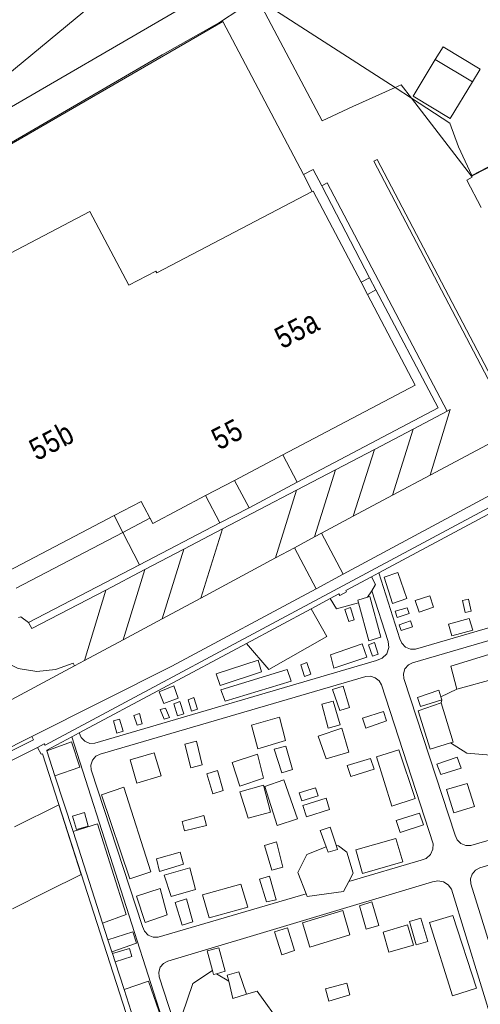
# Model space of a CAD drawing. Header units: metres. Extents: x 196790 to 198335, y 354523 to 356036.
# Tile 67 of 108: x 197775 to 197814, y 354877 to 354958. Entities that reach past the tile are written whole.
import ezdxf

# ---------------------------------------------------------------- set-up
doc = ezdxf.new("R2010")
doc.units = ezdxf.units.M
doc.linetypes.add('DGN Style 2', pattern=[186.027128, 111.616277, -74.410851])
doc.linetypes.add('DGN Style 3', pattern=[260.437979, 186.027128, -74.410851])
for name, color, linetype, lineweight in [('afdak', 252, 'DGN Style 2', 18), ('bij- of bedrijfsgebouw', 252, 'Continuous', 18), ('functiescheiding', 252, 'Continuous', 18), ('hoofdgebouw', 252, 'Continuous', 18), ('huisnummer BAG', 252, 'Continuous', 18), ('kant asfaltverharding', 252, 'Continuous', 18), ('kant klinkerverharding', 252, 'Continuous', 18), ('kant muur (extern)', 252, 'Continuous', 18), ('kant onverhard', 252, 'Continuous', 18), ('kant tegelverharding', 252, 'Continuous', 18), ('molgoot', 252, 'DGN Style 3', 18), ('overige afscheidingen', 252, 'Continuous', 18), ('raster', 252, 'Continuous', 18), ('tuinhuis', 252, 'DGN Style 2', 18), ('vlakafsluiter grijs', 252, 'DGN Style 2', 18), ('vlakafsluiter groen', 252, 'DGN Style 2', 18)]:
    doc.layers.add(name, color=color, linetype=linetype, lineweight=lineweight)
doc.styles.add('Style-Courier New', font='cour.ttf')

msp = doc.modelspace()

# ---------------------------------------------------------------- linework, layer by layer
at = {"layer": 'afdak'}
for p, q in [((197783.894, 354915.859), (197786.146, 354917.042)), ((197775.052, 354911.216), (197783.894, 354915.859))]:
    msp.add_line(p, q, dxfattribs=at)
at = {"layer": 'afdak', "flags": 128}
msp.add_lwpolyline([(197812.911, 354953.258), (197813.559, 354954.324), (197810.477, 354956.185), (197809.831, 354955.115)], dxfattribs=at)
at = {"layer": 'bij- of bedrijfsgebouw'}
msp.add_line((197777.597, 354886.035), (197774.754, 354884.612), dxfattribs=at)
at = {"layer": 'bij- of bedrijfsgebouw', "flags": 128}
msp.add_lwpolyline([(197774.911, 354891.4), (197778.591, 354893.242), (197780.444, 354887.46), (197777.597, 354886.035)], dxfattribs=at)
at = {"layer": 'functiescheiding'}
for p, q in [((197806.285, 354918.935), (197808.006, 354924.44)), ((197804.782, 354922.751), (197803.029, 354917.199)), ((197799.811, 354915.477), (197801.548, 354921.057)), ((197798.322, 354919.368), (197796.573, 354913.732)), ((197790.383, 354910.408), (197792.174, 354916.148)), ((197788.958, 354914.464), (197787.156, 354908.675)), ((197783.94, 354906.949), (197785.732, 354912.774)), ((197780.72, 354905.22), (197782.478, 354911.07))]:
    msp.add_line(p, q, dxfattribs=at)
at = {"layer": 'functiescheiding', "flags": 128}
msp.add_lwpolyline([(197810.811, 354925.909), (197811.079, 354926.049), (197809.406, 354920.6)], dxfattribs=at)
at = {"layer": 'hoofdgebouw'}
for p, q in [((197803.675, 354936.626), (197804.203, 354935.623)), ((197797.169, 354922.289), (197793.171, 354920.179)), ((197790.771, 354918.912), (197793.171, 354920.179)), ((197783.176, 354917.255), (197774.393, 354912.643))]:
    msp.add_line(p, q, dxfattribs=at)
at = {"layer": 'hoofdgebouw', "flags": 128}
for points in [[(197799.627, 354944.156), (197792.575, 354940.474), (197786.719, 354937.396)], [(197803.675, 354936.626), (197799.693, 354944.191), (197799.627, 354944.156)], [(197774.579, 354939.048), (197781.174, 354942.504), (197784.407, 354936.392), (197786.638, 354937.551), (197786.719, 354937.396)], [(197804.203, 354935.623), (197808.167, 354928.093), (197797.169, 354922.289)], [(197783.176, 354917.255), (197785.413, 354918.43), (197786.381, 354916.596), (197790.771, 354918.912)]]:
    msp.add_lwpolyline(points, dxfattribs=at)
at = {"layer": 'kant asfaltverharding'}
for p, q in [((197809.406, 354920.6), (197821.832, 354927.229)), ((197806.285, 354918.935), (197809.406, 354920.6)), ((197803.029, 354917.199), (197806.285, 354918.935)), ((197800.377, 354915.784), (197803.029, 354917.199)), ((197800.377, 354915.784), (197802.18, 354912.391)), ((197798.151, 354914.579), (197796.573, 354913.732)), ((197799.96, 354911.16), (197798.151, 354914.579)), ((197796.573, 354913.732), (197790.383, 354910.408)), ((197790.383, 354910.408), (197787.156, 354908.675)), ((197787.156, 354908.675), (197783.94, 354906.949)), ((197783.94, 354906.949), (197780.72, 354905.22)), ((197780.72, 354905.22), (197779.893, 354904.776)), ((197779.893, 354904.776), (197772.28, 354900.688))]:
    msp.add_line(p, q, dxfattribs=at)
at = {"layer": 'kant asfaltverharding', "flags": 128}
for points in [[(197802.18, 354912.391), (197886.679, 354957.801), (197887.129, 354957.316)], [(197776.341, 354898.911), (197787.979, 354904.74), (197799.96, 354911.16)], [(197731.747, 354876.782), (197739.6, 354880.172), (197776.478, 354898.638), (197776.341, 354898.911)]]:
    msp.add_lwpolyline(points, dxfattribs=at)
at = {"layer": 'kant klinkerverharding'}
for p, q in [((197812.85, 354945.423), (197807.856, 354951.922)), ((197812.85, 354945.423), (197816.294, 354947.208)), ((197800.418, 354944.629), (197800.44, 354944.587)), ((197793.171, 354920.179), (197794.374, 354917.894)), ((197794.374, 354917.894), (197798.368, 354920.016)), ((197791.949, 354916.648), (197790.771, 354918.912)), ((197785.277, 354913.172), (197791.949, 354916.648)), ((197799.811, 354915.477), (197798.151, 354914.579)), ((197800.377, 354915.784), (197799.811, 354915.477)), ((197776.079, 354908.382), (197785.277, 354913.172)), ((197802.18, 354912.391), (197799.96, 354911.16)), ((197775.237, 354908.796), (197775.444, 354908.838)), ((197775.444, 354908.838), (197776.079, 354908.382))]:
    msp.add_line(p, q, dxfattribs=at)
at = {"layer": 'kant klinkerverharding', "flags": 128}
for points in [[(197806.503, 354952.804), (197802.982, 354951.213), (197800.436, 354950.025), (197794.979, 354960.401)], [(197807.856, 354951.922), (197807.004, 354953.03), (197806.503, 354952.804)], [(197798.885, 354945.566), (197799.709, 354945.994), (197800.418, 354944.629)], [(197812.85, 354945.423), (197812.904, 354945.352), (197812.447, 354945.103), (197813.637, 354942.839)], [(197800.44, 354944.587), (197804.376, 354937.006), (197803.675, 354936.626)], [(197798.368, 354920.016), (197810.065, 354926.192), (197804.9, 354936.002), (197804.203, 354935.623)], [(197774.259, 354905.039), (197775.226, 354904.559), (197776.749, 354904.315), (197778.302, 354904.467), (197779.779, 354904.999), (197779.893, 354904.776)]]:
    msp.add_lwpolyline(points, dxfattribs=at)
at = {"layer": 'kant muur (extern)'}
for p, q in [((197805.161, 354912.502), (197821.856, 354921.462)), ((197805.161, 354912.502), (197804.529, 354912.163)), ((197801.105, 354910.358), (197799.533, 354909.517)), ((197799.533, 354909.517), (197794.152, 354906.639)), ((197794.152, 354906.639), (197780.282, 354899.219)), ((197780.282, 354899.219), (197779.67, 354898.892)), ((197777.604, 354897.707), (197778.268, 354895.651)), ((197778.268, 354895.651), (197779.766, 354891.013)), ((197779.766, 354891.013), (197782.22, 354883.412)), ((197782.22, 354883.412), (197782.666, 354882.032)), ((197782.666, 354882.032), (197782.985, 354881.042)), ((197782.985, 354881.042), (197783.033, 354880.894)), ((197783.033, 354880.894), (197783.257, 354880.201)), ((197783.257, 354880.201), (197784.002, 354877.895)), ((197784.002, 354877.895), (197785.008, 354874.777))]:
    msp.add_line(p, q, dxfattribs=at)
at = {"layer": 'kant muur (extern)', "flags": 128}
for points in [[(197776.814, 354898.003), (197777.358, 354898.308), (197777.441, 354898.185), (197826.875, 354924.656), (197826.825, 354924.765), (197827.383, 354925.07), (197827.45, 354924.978), (197862.426, 354943.805), (197862.358, 354943.917), (197862.933, 354944.219), (197862.991, 354944.109), (197874.818, 354950.417), (197874.759, 354950.507), (197875.288, 354950.79), (197875.443, 354950.509)], [(197801.105, 354910.358), (197801.836, 354910.749), (197801.915, 354910.63), (197802.469, 354910.92), (197802.42, 354911.031), (197804.529, 354912.163)], [(197779.67, 354898.892), (197777.582, 354897.775), (197777.604, 354897.707)], [(197796.703, 354837.004), (197777.232, 354897.477), (197777.115, 354897.438), (197776.814, 354898.003)]]:
    msp.add_lwpolyline(points, dxfattribs=at)
at = {"layer": 'kant onverhard'}
for p, q in [((197804.221, 354910.49), (197804.556, 354911.017)), ((197811.629, 354902.833), (197810.294, 354902.212)), ((197779.67, 354898.892), (197803.124, 354825.535)), ((197792.686, 354878.602), (197791.664, 354879.216))]:
    msp.add_line(p, q, dxfattribs=at)
at = {"layer": 'kant onverhard', "flags": 128}
for points in [[(197805.161, 354912.502), (197806.898, 354907.031), (197807.05, 354906.649), (197807.361, 354906.329), (197807.772, 354906.159), (197808.184, 354906.159), (197830.006, 354912.538), (197830.429, 354912.688), (197830.789, 354913.013), (197830.99, 354913.455), (197831.006, 354913.903), (197827.794, 354924.688)], [(197804.556, 354911.017), (197804.882, 354911.529), (197804.529, 354912.163)], [(197807.223, 354903.728), (197807.189, 354904.122), (197807.318, 354904.531), (197807.598, 354904.855), (197807.951, 354905.033), (197830.592, 354911.645), (197830.975, 354911.673), (197831.37, 354911.553), (197831.691, 354911.294), (197831.882, 354910.96), (197835.836, 354897.654), (197835.82, 354897.206), (197835.619, 354896.764), (197835.259, 354896.439), (197834.836, 354896.289), (197812.781, 354889.852), (197812.369, 354889.852), (197811.957, 354890.022), (197811.646, 354890.341), (197811.494, 354890.724), (197807.223, 354903.728)], [(197804.556, 354911.017), (197805.916, 354906.787), (197805.971, 354906.3), (197805.801, 354905.787), (197805.421, 354905.402), (197804.962, 354905.23), (197781.579, 354898.344), (197781.164, 354898.342), (197780.748, 354898.512), (197780.435, 354898.834), (197780.282, 354899.219)], [(197801.105, 354910.358), (197801.643, 354909.506), (197803.458, 354910.012)], [(197794.152, 354906.639), (197796.013, 354904.46), (197800.826, 354907.21), (197799.533, 354909.517)], [(197799.114, 354885.834), (197786.824, 354882.25), (197786.412, 354882.25), (197786.001, 354882.42), (197785.69, 354882.74), (197785.538, 354883.122), (197781.286, 354896.144), (197781.252, 354896.538), (197781.38, 354896.947), (197781.66, 354897.271), (197782.013, 354897.449), (197804.08, 354903.882), (197804.463, 354903.91), (197804.858, 354903.79), (197805.179, 354903.53), (197805.37, 354903.197), (197809.655, 354889.992), (197809.638, 354889.544), (197809.436, 354889.103), (197809.076, 354888.779), (197808.654, 354888.629), (197802.65, 354886.87)], [(197819.551, 354899.441), (197818.894, 354899.148), (197816.764, 354897.179), (197812.466, 354897.538), (197811.108, 354898.375)], [(197812.794, 354886.69), (197812.759, 354887.084), (197812.888, 354887.493), (197813.168, 354887.817), (197813.521, 354887.995), (197835.68, 354894.644), (197836.063, 354894.672), (197836.458, 354894.552), (197836.778, 354894.293), (197836.97, 354893.96), (197841.108, 354880.097), (197819.382, 354873.85), (197818.865, 354874.583), (197818.099, 354875.142), (197817.192, 354875.416), (197816.295, 354875.387), (197812.794, 354886.69)], [(197800.789, 354889.74), (197799.163, 354889.118), (197798.419, 354887.628), (197799.114, 354885.834)], [(197802.65, 354886.87), (197803.01, 354887.566), (197802.484, 354889.309), (197801.806, 354889.838), (197801.608, 354889.877)], [(197786.909, 354878.943), (197786.875, 354879.337), (197787.004, 354879.746), (197787.284, 354880.07), (197787.637, 354880.248), (197809.606, 354886.846), (197810.041, 354886.928), (197810.509, 354886.842), (197810.909, 354886.587), (197811.172, 354886.23), (197814.752, 354874.62), (197814.208, 354874.195), (197813.804, 354873.591), (197813.612, 354872.891), (197813.646, 354872.201), (197792.144, 354866.018), (197791.732, 354866.018), (197791.32, 354866.188), (197791.01, 354866.507), (197790.858, 354866.89), (197786.909, 354878.943)], [(197799.114, 354885.834), (197799.195, 354885.624), (197802.217, 354886.034), (197802.65, 354886.87)], [(197791.337, 354879.482), (197789.698, 354878.411), (197788.83, 354875.791), (197790.729, 354875.146)], [(197790.535, 354872.826), (197791.066, 354871.306), (197792.827, 354870.687), (197793.224, 354869.822), (197794.388, 354869.596), (197797.115, 354874.896), (197795.047, 354877.764), (197794.177, 354877.509)]]:
    msp.add_lwpolyline(points, dxfattribs=at)
at = {"layer": 'kant tegelverharding'}
for p, q in [((197798.368, 354920.016), (197797.169, 354922.289)), ((197783.894, 354915.859), (197783.176, 354917.255)), ((197785.277, 354913.172), (197783.894, 354915.859))]:
    msp.add_line(p, q, dxfattribs=at)
at = {"layer": 'kant tegelverharding', "flags": 128}
for points in [[(197787.153, 354955.496), (197791.935, 354958.204), (197793.607, 354959.29), (197794.979, 354960.401)], [(197771.679, 354951.685), (197772.919, 354950.201), (197788.841, 354959.436)], [(197787.153, 354955.496), (197759.952, 354939.679), (197759.573, 354939.786)]]:
    msp.add_lwpolyline(points, dxfattribs=at)
at = {"layer": 'molgoot'}
for p, q in [((197810.811, 354925.909), (197808.006, 354924.44)), ((197808.006, 354924.44), (197804.782, 354922.751)), ((197804.782, 354922.751), (197801.548, 354921.057)), ((197801.548, 354921.057), (197798.322, 354919.368)), ((197798.322, 354919.368), (197792.174, 354916.148)), ((197792.174, 354916.148), (197788.958, 354914.464)), ((197788.958, 354914.464), (197785.732, 354912.774)), ((197785.732, 354912.774), (197782.478, 354911.07)), ((197782.478, 354911.07), (197776.359, 354907.865)), ((197776.359, 354907.865), (197776.079, 354908.382))]:
    msp.add_line(p, q, dxfattribs=at)
at = {"layer": 'molgoot', "flags": 128}
for points in [[(197816.319, 354924.553), (197816.597, 354924.702), (197805.01, 354946.815), (197804.735, 354946.67), (197816.319, 354924.553)], [(197810.811, 354925.909), (197800.87, 354944.873), (197800.418, 354944.629)], [(197731.624, 354877.069), (197739.475, 354880.448), (197776.341, 354898.911)]]:
    msp.add_lwpolyline(points, dxfattribs=at)
at = {"layer": 'overige afscheidingen'}
msp.add_line((197810.294, 354902.212), (197810.378, 354901.955), dxfattribs=at)
at = {"layer": 'overige afscheidingen', "flags": 128}
for points in [[(197806.725, 354912.536), (197807.466, 354910.355), (197806.288, 354909.94), (197805.594, 354912.128), (197806.725, 354912.536)], [(197803.458, 354910.012), (197804.316, 354906.845), (197805.314, 354907.146), (197804.393, 354910.541), (197804.221, 354910.49)], [(197808.485, 354909.221), (197808.163, 354910.189), (197809.383, 354910.591), (197809.698, 354909.647), (197808.485, 354909.221)], [(197804.221, 354910.49), (197803.395, 354910.244), (197803.458, 354910.012)], [(197812.324, 354909.212), (197812.811, 354909.327), (197812.597, 354910.313), (197812.099, 354910.191), (197812.324, 354909.212)], [(197802.8, 354909.622), (197802.328, 354909.462), (197802.659, 354908.462), (197803.111, 354908.59), (197802.8, 354909.622)], [(197806.513, 354909.309), (197806.666, 354908.802), (197807.656, 354909.113), (197807.492, 354909.598), (197806.513, 354909.309)], [(197807.764, 354908.504), (197807.936, 354908.004), (197806.994, 354907.715), (197806.841, 354908.182), (197807.764, 354908.504)], [(197812.942, 354907.751), (197812.638, 354908.721), (197810.919, 354908.233), (197811.207, 354907.279), (197812.942, 354907.751)], [(197801.423, 354904.594), (197801.134, 354905.681), (197803.779, 354906.593), (197804.15, 354905.49), (197801.423, 354904.594)], [(197804.611, 354905.594), (197805.095, 354905.747), (197804.785, 354906.723), (197804.299, 354906.535), (197804.611, 354905.594)], [(197814.283, 354905.709), (197811.112, 354904.747), (197811.629, 354902.833)], [(197814.283, 354905.709), (197814.847, 354903.729), (197811.629, 354902.833)], [(197795.41, 354904.271), (197795.127, 354905.254), (197791.649, 354904.121), (197791.98, 354903.158), (197795.41, 354904.271)], [(197799.159, 354905.059), (197798.663, 354904.85), (197798.973, 354903.886), (197799.517, 354904.083), (197799.159, 354905.059)], [(197792.39, 354901.841), (197792.038, 354902.775), (197797.55, 354904.462), (197797.865, 354903.502), (197792.39, 354901.841)], [(197788.506, 354902.099), (197788.144, 354903.108), (197786.928, 354902.631), (197787.292, 354901.662), (197788.506, 354902.099)], [(197801.899, 354901.075), (197801.314, 354902.811), (197802.2, 354903.095), (197802.72, 354901.331), (197801.899, 354901.075)], [(197810.378, 354901.955), (197808.6, 354901.397), (197808.362, 354902.135), (197810.117, 354902.751), (197810.294, 354902.212)], [(197788.14, 354901.619), (197788.638, 354901.806), (197788.958, 354900.782), (197788.445, 354900.638), (197788.14, 354901.619)], [(197789.6, 354901.015), (197789.321, 354901.968), (197789.798, 354902.142), (197790.097, 354901.179), (197789.6, 354901.015)], [(197800.933, 354899.611), (197800.407, 354901.59), (197801.366, 354901.855), (197801.95, 354899.889), (197800.933, 354899.611)], [(197810.326, 354901.71), (197808.421, 354901.051), (197809.423, 354897.867), (197811.108, 354898.375)], [(197811.108, 354898.375), (197811.332, 354898.443), (197810.326, 354901.71)], [(197785.514, 354899.95), (197785.094, 354899.846), (197784.807, 354900.655), (197785.288, 354900.832), (197785.514, 354899.95)], [(197787.431, 354901.252), (197787.007, 354901.139), (197787.341, 354900.353), (197787.776, 354900.476), (197787.431, 354901.252)], [(197803.805, 354900.441), (197804.059, 354899.616), (197805.779, 354900.204), (197805.534, 354900.978), (197803.805, 354900.441)], [(197783.631, 354900.347), (197783.134, 354900.208), (197783.396, 354899.196), (197783.934, 354899.366), (197783.631, 354900.347)], [(197796.897, 354900.513), (197797.412, 354898.586), (197795.092, 354897.9), (197794.59, 354899.865), (197796.897, 354900.513)], [(197800.791, 354897.054), (197800.12, 354898.936), (197802.091, 354899.605), (197802.67, 354897.62), (197800.791, 354897.054)], [(197777.604, 354897.707), (197779.653, 354898.454), (197780.335, 354896.374), (197778.268, 354895.651)], [(197789.053, 354898.272), (197790.028, 354898.526), (197790.49, 354896.568), (197789.553, 354896.307), (197789.053, 354898.272)], [(197787.076, 354895.652), (197785.063, 354895.043), (197784.506, 354896.981), (197786.505, 354897.553), (197787.076, 354895.652)], [(197796.454, 354897.848), (197797.436, 354898.12), (197797.986, 354896.161), (197797.087, 354895.891), (197796.454, 354897.848)], [(197806.24, 354893.115), (197808.165, 354893.776), (197806.814, 354897.799), (197804.955, 354897.213), (197806.24, 354893.115)], [(197793.598, 354894.793), (197792.988, 354896.761), (197795.076, 354897.434), (197795.568, 354895.441), (197793.598, 354894.793)], [(197804.755, 354896.192), (197804.47, 354897.082), (197802.509, 354896.489), (197802.83, 354895.588), (197804.755, 354896.192)], [(197811.657, 354897.191), (197811.974, 354896.292), (197810.284, 354895.744), (197809.961, 354896.613), (197811.657, 354897.191)], [(197791.373, 354894.153), (197790.878, 354895.803), (197791.769, 354896.082), (197792.236, 354894.418), (197791.373, 354894.153)], [(197797.266, 354895.32), (197795.676, 354894.769), (197796.711, 354891.528), (197798.41, 354892.08), (197797.266, 354895.32)], [(197813.079, 354893.086), (197812.483, 354895.012), (197810.77, 354894.515), (197811.374, 354892.565), (197813.079, 354893.086)], [(197783.982, 354894.717), (197782.118, 354894.08), (197784.489, 354887.106), (197786.213, 354887.665), (197783.982, 354894.717)], [(197796.165, 354892.63), (197794.29, 354892.136), (197793.62, 354894.323), (197795.565, 354894.86), (197796.165, 354892.63)], [(197800.111, 354893.975), (197799.898, 354894.654), (197798.534, 354894.246), (197798.755, 354893.579), (197800.111, 354893.975)], [(197799.137, 354892.252), (197798.83, 354893.193), (197800.765, 354893.802), (197801.048, 354892.856), (197799.137, 354892.252)], [(197779.734, 354892.307), (197780.714, 354892.61), (197781.024, 354891.466), (197780.044, 354891.189), (197779.734, 354892.307)], [(197790.847, 354891.523), (197789.022, 354891.069), (197788.823, 354891.859), (197790.629, 354892.347), (197790.847, 354891.523)], [(197806.923, 354890.933), (197806.599, 354891.938), (197808.529, 354892.532), (197808.86, 354891.569), (197806.923, 354890.933)], [(197782.22, 354883.412), (197784.172, 354884.133), (197781.798, 354891.654), (197779.766, 354891.013)], [(197800.789, 354889.74), (197800.283, 354891.094), (197801.115, 354891.384), (197801.608, 354889.877)], [(197795.663, 354889.849), (197796.27, 354887.809), (197797.171, 354888.066), (197796.657, 354890.155), (197795.663, 354889.849)], [(197803.79, 354887.534), (197803.233, 354889.498), (197806.558, 354890.433), (197807.13, 354888.492), (197803.79, 354887.534)], [(197786.939, 354887.714), (197786.696, 354888.762), (197788.657, 354889.317), (197788.934, 354888.31), (197786.939, 354887.714)], [(197801.608, 354889.877), (197801.718, 354889.541), (197800.946, 354889.319), (197800.789, 354889.74)], [(197787.907, 354885.621), (197789.943, 354886.202), (197789.458, 354888.016), (197787.325, 354887.406), (197787.907, 354885.621)], [(197796.078, 354887.31), (197795.236, 354887.072), (197795.815, 354885.189), (197796.639, 354885.36), (197796.078, 354887.31)], [(197786.993, 354886.301), (197785.034, 354885.653), (197785.76, 354883.454), (197787.589, 354884.096), (197786.993, 354886.301)], [(197794.273, 354884.748), (197791.061, 354883.861), (197790.521, 354885.778), (197793.69, 354886.66), (197794.273, 354884.748)], [(197789.176, 354885.445), (197789.72, 354883.53), (197788.818, 354883.243), (197788.232, 354885.133), (197789.176, 354885.445)], [(197805.156, 354883.231), (197804.095, 354882.901), (197803.547, 354884.86), (197804.576, 354885.18), (197805.156, 354883.231)], [(197802.158, 354884.458), (197798.812, 354883.429), (197799.435, 354881.416), (197802.748, 354882.435), (197802.158, 354884.458)], [(197808.641, 354883.827), (197807.696, 354883.553), (197808.256, 354881.61), (197809.221, 354881.888), (197808.641, 354883.827)], [(197811.256, 354877.378), (197813.253, 354878.015), (197811.29, 354884.062), (197809.366, 354883.455), (197811.256, 354877.378)], [(197798.148, 354881.153), (197797.566, 354883.029), (197796.483, 354882.696), (197797.089, 354880.784), (197798.148, 354881.153)], [(197808.03, 354881.598), (197805.978, 354881.003), (197805.503, 354882.675), (197807.533, 354883.283), (197808.03, 354881.598)], [(197782.985, 354881.042), (197785.023, 354881.757), (197784.734, 354882.68), (197782.666, 354882.032)], [(197783.257, 354880.201), (197784.641, 354880.641), (197784.45, 354881.302), (197783.033, 354880.894)], [(197791.664, 354879.216), (197792.403, 354879.428), (197791.866, 354881.37), (197790.9, 354881.102), (197791.337, 354879.482)], [(197791.337, 354879.482), (197791.427, 354879.148), (197791.664, 354879.216)], [(197792.686, 354878.602), (197792.567, 354879.084), (197793.538, 354879.382), (197794.177, 354877.509)], [(197785.008, 354874.777), (197787.114, 354875.507), (197786.024, 354878.609), (197784.002, 354877.895)], [(197794.177, 354877.509), (197793.043, 354877.165), (197792.686, 354878.602)], [(197800.728, 354877.949), (197802.485, 354878.433), (197802.741, 354877.459), (197801.011, 354876.939), (197800.728, 354877.949)]]:
    msp.add_lwpolyline(points, dxfattribs=at)
at = {"layer": 'raster'}
for p, q in [((197771.679, 354951.685), (197784.352, 354962.165)), ((197807.856, 354951.922), (197806.503, 354952.804)), ((197798.885, 354945.566), (197799.627, 354944.156))]:
    msp.add_line(p, q, dxfattribs=at)
at = {"layer": 'raster', "flags": 128}
for points in [[(197806.503, 354952.804), (197795.117, 354960.157), (197797.204, 354962.252), (197798.864, 354964.384), (197800.491, 354966.903), (197801.772, 354969.203), (197805.445, 354975.903), (197806.594, 354975.211)], [(197757.55, 354938.24), (197792.191, 354958.284), (197798.885, 354945.566)], [(197819.746, 354943.165), (197817.371, 354947.841), (197812.866, 354945.503), (197811.771, 354947.857), (197811.04, 354949.841), (197807.856, 354951.922)]]:
    msp.add_lwpolyline(points, dxfattribs=at)
at = {"layer": 'tuinhuis'}
msp.add_line((197809.831, 354955.115), (197812.911, 354953.258), dxfattribs=at)
at = {"layer": 'tuinhuis', "flags": 128}
msp.add_lwpolyline([(197809.831, 354955.115), (197807.991, 354952.067), (197811.061, 354950.214), (197812.911, 354953.258)], dxfattribs=at)
at = {"layer": 'vlakafsluiter grijs'}
for p, q in [((197804.9, 354936.002), (197804.376, 354937.006)), ((197794.374, 354917.894), (197791.949, 354916.648)), ((197744.544, 354881.767), (197776.814, 354898.003))]:
    msp.add_line(p, q, dxfattribs=at)
at = {"layer": 'vlakafsluiter groen'}
msp.add_line((197810.326, 354901.71), (197810.378, 354901.955), dxfattribs=at)

# ---------------------------------------------------------------- texts
at = {"layer": 'huisnummer BAG', "style": 'Style-Courier New', "width": 0.694444}
for s, p in [('55a', (197797.089, 354931.033)), ('55b', (197776.718, 354921.745)), ('55', (197791.844, 354922.632))]:
    msp.add_text(s, height=1.8, rotation=27.51306, dxfattribs=at).set_placement(p)

doc.saveas('drawing.dxf')
